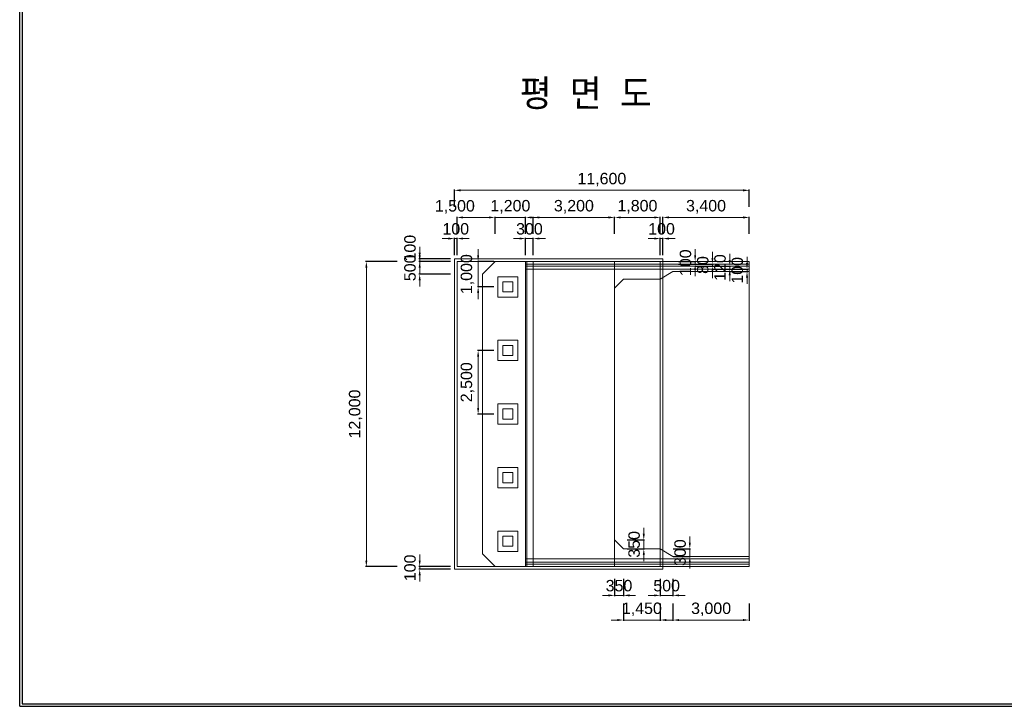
# Model space of a CAD drawing. Header units: metres. Extents: x -5059821 to -4982321, y -15782685 to -15728685.
# Tile 1 of 3: x -5059821 to -5021071, y -15782685 to -15755685. Entities that reach past the tile are written whole.
import ezdxf
from ezdxf.enums import TextEntityAlignment as Align

# ---------------------------------------------------------------- set-up
doc = ezdxf.new("R2010")
doc.units = ezdxf.units.M
doc.header["$MEASUREMENT"] = 0
doc.layers.get('Defpoints').update_dxf_attribs({"lineweight": 0})
for name, color, linetype, lineweight in [('A-DIM01', 1, 'Continuous', 0), ('Concrete', 4, 'Continuous', 0), ('Text', 3, 'Continuous', 0)]:
    doc.layers.add(name, color=color, linetype=linetype, lineweight=lineweight)
doc.styles.get("Standard").update_dxf_attribs({"font": 'txt', "height": 5})
doc.styles.add('style2', font='arial.ttf')
doc.styles.add('돋움', font='txt')
doc.dimstyles.new('DIM01', dxfattribs={"dimtxt": 3.5, "dimasz": 0.8, "dimexe": 2, "dimexo": 10, "dimgap": 1.25, "dimtad": 1, "dimdec": 0, "dimzin": 0, "dimtxsty": '돋움', "dimcen": 0.09, "dimclrd": 1, "dimclre": 1, "dimclrt": 256, "dimadec": 0, "dimazin": 0, "dimtfac": 0.072, "dimtdec": 0, "dimtix": 1, "dimtmove": 2, "dimatfit": 3, "dimfxl": 1, "dimtolj": 1, "dimtzin": 0, "dimlwd": -1, "dimarcsym": 0})

# ---------------------------------------------------------------- blocks, each defined once
blk = doc.blocks.new('*D165')
at = {"layer": 'A-DIM01', "color": 1}
for p, q in [((-5044078.263028, -15764852.111054), (-5044078.263028, -15764612.111054)), ((-5044078.263028, -15765092.111054), (-5044078.263028, -15765192.111054)), ((-5044078.263028, -15765432.111054), (-5044078.263028, -15765672.111054))]:
    blk.add_line(p, q, dxfattribs=at)
at = {"layer": 'A-DIM01', "color": 1, "lineweight": -2}
for p, q in [((-5042859.868077, -15765092.111054), (-5044108.263028, -15765092.111054)), ((-5042859.868077, -15765192.111054), (-5044108.263028, -15765192.111054))]:
    blk.add_line(p, q, dxfattribs=at)
at = {"layer": 'A-DIM01', "color": 1}
for points in [[(-5044118.263028, -15764852.111054), (-5044038.263028, -15764852.111054), (-5044078.263028, -15765092.111054)], [(-5044118.263028, -15765432.111054), (-5044038.263028, -15765432.111054), (-5044078.263028, -15765192.111054)]]:
    blk.add_solid(points, dxfattribs=at)
at = {"layer": 'Defpoints', "color": 0}
for p in [(-5044078.263028, -15765192.111054), (-5042709.868077, -15765092.111054), (-5042709.868077, -15765192.111054)]:
    blk.add_point(p, dxfattribs=at)
at = {"layer": 'A-DIM01', "color": 7, "insert": (-5044458.020873, -15764669.201193), "char_height": 450, "attachment_point": 5, "rotation": 90, "style": 'style2'}
blk.add_mtext('\\A1;100', dxfattribs=at)
blk = doc.blocks.new('*D167')
at = {"layer": 'A-DIM01', "color": 1}
for p, q in [((-5044078.263028, -15764952.111054), (-5044078.263028, -15764712.111054)), ((-5044078.263028, -15765192.111054), (-5044078.263028, -15765692.111054)), ((-5044078.263028, -15765932.111054), (-5044078.263028, -15766172.111054))]:
    blk.add_line(p, q, dxfattribs=at)
at = {"layer": 'A-DIM01', "color": 1, "lineweight": -2}
for p, q in [((-5042859.868077, -15765192.111054), (-5044108.263028, -15765192.111054)), ((-5042859.868077, -15765692.111054), (-5044108.263028, -15765692.111054))]:
    blk.add_line(p, q, dxfattribs=at)
at = {"layer": 'A-DIM01', "color": 1}
for points in [[(-5044118.263028, -15764952.111054), (-5044038.263028, -15764952.111054), (-5044078.263028, -15765192.111054)], [(-5044118.263028, -15765932.111054), (-5044038.263028, -15765932.111054), (-5044078.263028, -15765692.111054)]]:
    blk.add_solid(points, dxfattribs=at)
at = {"layer": 'Defpoints', "color": 0}
for p in [(-5042709.868077, -15765192.111054), (-5044078.263028, -15765692.111054), (-5042709.868077, -15765692.111054)]:
    blk.add_point(p, dxfattribs=at)
at = {"layer": 'A-DIM01', "color": 7, "insert": (-5044458.020873, -15765442.111054), "char_height": 450, "attachment_point": 5, "rotation": 90, "style": 'style2'}
blk.add_mtext('\\A1;500', dxfattribs=at)
blk = doc.blocks.new('*D169')
at = {"layer": 'A-DIM01', "color": 1, "lineweight": -2}
for p, q in [((-5044959.868077, -15765192.111054), (-5046208.263028, -15765192.111054)), ((-5044959.868077, -15777192.111054), (-5046208.263028, -15777192.111054))]:
    blk.add_line(p, q, dxfattribs=at)
at = {"layer": 'A-DIM01', "color": 1}
blk.add_line((-5046178.263028, -15765432.111054), (-5046178.263028, -15776952.111054), dxfattribs=at)
for points in [[(-5046218.263028, -15765432.111054), (-5046138.263028, -15765432.111054), (-5046178.263028, -15765192.111054)], [(-5046218.263028, -15776952.111054), (-5046138.263028, -15776952.111054), (-5046178.263028, -15777192.111054)]]:
    blk.add_solid(points, dxfattribs=at)
at = {"layer": 'Defpoints', "color": 0}
for p in [(-5044809.868077, -15765192.111054), (-5046178.263028, -15777192.111054), (-5044809.868077, -15777192.111054)]:
    blk.add_point(p, dxfattribs=at)
at = {"layer": 'A-DIM01', "color": 7, "insert": (-5046598.692769, -15771192.111054), "char_height": 450, "attachment_point": 5, "rotation": 90, "style": 'style2'}
blk.add_mtext('\\A1;12,000', dxfattribs=at)
blk = doc.blocks.new('*D171')
at = {"layer": 'A-DIM01', "color": 1}
for p, q in [((-5041778.263028, -15764952.111054), (-5041778.263028, -15764712.111054)), ((-5041778.263028, -15765192.111054), (-5041778.263028, -15766192.111054)), ((-5041778.263028, -15766432.111054), (-5041778.263028, -15766672.111054))]:
    blk.add_line(p, q, dxfattribs=at)
at = {"layer": 'A-DIM01', "color": 1, "lineweight": -2}
for p, q in [((-5041159.868077, -15765192.111054), (-5041808.263028, -15765192.111054)), ((-5041159.868077, -15766192.111054), (-5041808.263028, -15766192.111054))]:
    blk.add_line(p, q, dxfattribs=at)
at = {"layer": 'A-DIM01', "color": 1}
for points in [[(-5041818.263028, -15764952.111054), (-5041738.263028, -15764952.111054), (-5041778.263028, -15765192.111054)], [(-5041818.263028, -15766432.111054), (-5041738.263028, -15766432.111054), (-5041778.263028, -15766192.111054)]]:
    blk.add_solid(points, dxfattribs=at)
at = {"layer": 'Defpoints', "color": 0}
for p in [(-5041009.868077, -15765192.111054), (-5041778.263028, -15766192.111054), (-5041009.868077, -15766192.111054)]:
    blk.add_point(p, dxfattribs=at)
at = {"layer": 'A-DIM01', "color": 7, "insert": (-5042198.692769, -15765692.111054), "char_height": 450, "attachment_point": 5, "rotation": 90, "style": 'style2'}
blk.add_mtext('\\A1;1,000', dxfattribs=at)
blk = doc.blocks.new('*D173')
at = {"layer": 'A-DIM01', "color": 1, "lineweight": -2}
for p, q in [((-5041159.868077, -15768692.111054), (-5041808.263028, -15768692.111054)), ((-5041159.868077, -15771192.111054), (-5041808.263028, -15771192.111054))]:
    blk.add_line(p, q, dxfattribs=at)
at = {"layer": 'A-DIM01', "color": 1}
blk.add_line((-5041778.263028, -15768932.111054), (-5041778.263028, -15770952.111054), dxfattribs=at)
for points in [[(-5041818.263028, -15768932.111054), (-5041738.263028, -15768932.111054), (-5041778.263028, -15768692.111054)], [(-5041818.263028, -15770952.111054), (-5041738.263028, -15770952.111054), (-5041778.263028, -15771192.111054)]]:
    blk.add_solid(points, dxfattribs=at)
at = {"layer": 'Defpoints', "color": 0}
for p in [(-5041009.868077, -15768692.111054), (-5041778.263028, -15771192.111054), (-5041009.868077, -15771192.111054)]:
    blk.add_point(p, dxfattribs=at)
at = {"layer": 'A-DIM01', "color": 7, "insert": (-5042198.692769, -15769942.111054), "char_height": 450, "attachment_point": 5, "rotation": 90, "style": 'style2'}
blk.add_mtext('\\A1;2,500', dxfattribs=at)
blk = doc.blocks.new('*D175')
at = {"layer": 'A-DIM01', "color": 1, "lineweight": -2}
for p, q in [((-5042709.868077, -15764942.111054), (-5042709.868077, -15764261.482917)), ((-5042609.868077, -15764942.111054), (-5042609.868077, -15764261.482917))]:
    blk.add_line(p, q, dxfattribs=at)
at = {"layer": 'A-DIM01', "color": 1}
for p, q in [((-5042949.868077, -15764291.482917), (-5043189.868077, -15764291.482917)), ((-5042609.868077, -15764291.482917), (-5042709.868077, -15764291.482917)), ((-5042369.868077, -15764291.482917), (-5042129.868077, -15764291.482917))]:
    blk.add_line(p, q, dxfattribs=at)
for points in [[(-5042949.868077, -15764251.482917), (-5042949.868077, -15764331.482917), (-5042709.868077, -15764291.482917)], [(-5042369.868077, -15764251.482917), (-5042369.868077, -15764331.482917), (-5042609.868077, -15764291.482917)]]:
    blk.add_solid(points, dxfattribs=at)
at = {"layer": 'Defpoints', "color": 0}
for p in [(-5042709.868077, -15764291.482917), (-5042709.868077, -15765092.111054), (-5042609.868077, -15765092.111054)]:
    blk.add_point(p, dxfattribs=at)
at = {"layer": 'A-DIM01', "color": 7, "insert": (-5042659.868077, -15763911.725073), "char_height": 450, "attachment_point": 5, "style": 'style2'}
blk.add_mtext('\\A1;100', dxfattribs=at)
blk = doc.blocks.new('*D177')
at = {"layer": 'A-DIM01', "color": 1, "lineweight": -2}
for p, q in [((-5042609.868077, -15764111.482917), (-5042609.868077, -15763430.85478)), ((-5041109.868077, -15764111.482917), (-5041109.868077, -15763430.85478))]:
    blk.add_line(p, q, dxfattribs=at)
at = {"layer": 'A-DIM01', "color": 1}
blk.add_line((-5041349.868077, -15763460.85478), (-5042369.868077, -15763460.85478), dxfattribs=at)
for points in [[(-5042369.868077, -15763420.85478), (-5042369.868077, -15763500.85478), (-5042609.868077, -15763460.85478)], [(-5041349.868077, -15763420.85478), (-5041349.868077, -15763500.85478), (-5041109.868077, -15763460.85478)]]:
    blk.add_solid(points, dxfattribs=at)
at = {"layer": 'Defpoints', "color": 0}
for p in [(-5042609.868077, -15763460.85478), (-5042609.868077, -15764261.482917), (-5041109.868077, -15764261.482917)]:
    blk.add_point(p, dxfattribs=at)
at = {"layer": 'A-DIM01', "color": 7, "insert": (-5042694.776613, -15763045.371662), "char_height": 450, "attachment_point": 5, "style": 'style2'}
blk.add_mtext('\\A1;1,500', dxfattribs=at)
blk = doc.blocks.new('*D179')
at = {"layer": 'A-DIM01', "color": 1}
for p, q in [((-5041349.868077, -15763460.85478), (-5041589.868077, -15763460.85478)), ((-5039909.868077, -15763460.85478), (-5041109.868077, -15763460.85478)), ((-5039669.868077, -15763460.85478), (-5039429.868077, -15763460.85478))]:
    blk.add_line(p, q, dxfattribs=at)
at = {"layer": 'A-DIM01', "color": 1, "lineweight": -2}
for p, q in [((-5041109.868077, -15764111.482917), (-5041109.868077, -15763430.85478)), ((-5039909.868077, -15764111.482917), (-5039909.868077, -15763430.85478))]:
    blk.add_line(p, q, dxfattribs=at)
at = {"layer": 'A-DIM01', "color": 1}
for points in [[(-5041349.868077, -15763420.85478), (-5041349.868077, -15763500.85478), (-5041109.868077, -15763460.85478)], [(-5039669.868077, -15763420.85478), (-5039669.868077, -15763500.85478), (-5039909.868077, -15763460.85478)]]:
    blk.add_solid(points, dxfattribs=at)
at = {"layer": 'Defpoints', "color": 0}
for p in [(-5041109.868077, -15763460.85478), (-5041109.868077, -15764261.482917), (-5039909.868077, -15764261.482917)]:
    blk.add_point(p, dxfattribs=at)
at = {"layer": 'A-DIM01', "color": 7, "insert": (-5040509.868077, -15763040.42504), "char_height": 450, "attachment_point": 5, "style": 'style2'}
blk.add_mtext('\\A1;1,200', dxfattribs=at)
blk = doc.blocks.new('*D181')
at = {"layer": 'A-DIM01', "color": 1, "lineweight": -2}
for p, q in [((-5039909.868077, -15764942.111054), (-5039909.868077, -15764261.482917)), ((-5039609.868077, -15764942.111054), (-5039609.868077, -15764261.482917))]:
    blk.add_line(p, q, dxfattribs=at)
at = {"layer": 'A-DIM01', "color": 1}
for p, q in [((-5040149.868077, -15764291.482917), (-5040389.868077, -15764291.482917)), ((-5039609.868077, -15764291.482917), (-5039909.868077, -15764291.482917)), ((-5039369.868077, -15764291.482917), (-5039129.868077, -15764291.482917))]:
    blk.add_line(p, q, dxfattribs=at)
for points in [[(-5040149.868077, -15764251.482917), (-5040149.868077, -15764331.482917), (-5039909.868077, -15764291.482917)], [(-5039369.868077, -15764251.482917), (-5039369.868077, -15764331.482917), (-5039609.868077, -15764291.482917)]]:
    blk.add_solid(points, dxfattribs=at)
at = {"layer": 'Defpoints', "color": 0}
for p in [(-5039909.868077, -15764291.482917), (-5039909.868077, -15765092.111054), (-5039609.868077, -15765092.111054)]:
    blk.add_point(p, dxfattribs=at)
at = {"layer": 'A-DIM01', "color": 7, "insert": (-5039759.868077, -15763911.571594), "char_height": 450, "attachment_point": 5, "style": 'style2'}
blk.add_mtext('\\A1;300', dxfattribs=at)
blk = doc.blocks.new('*D183')
at = {"layer": 'A-DIM01', "color": 1, "lineweight": -2}
for p, q in [((-5039609.868077, -15764111.482917), (-5039609.868077, -15763430.85478)), ((-5036409.868077, -15764111.482917), (-5036409.868077, -15763430.85478))]:
    blk.add_line(p, q, dxfattribs=at)
at = {"layer": 'A-DIM01', "color": 1}
blk.add_line((-5036649.868077, -15763460.85478), (-5039369.868077, -15763460.85478), dxfattribs=at)
for points in [[(-5039369.868077, -15763420.85478), (-5039369.868077, -15763500.85478), (-5039609.868077, -15763460.85478)], [(-5036649.868077, -15763420.85478), (-5036649.868077, -15763500.85478), (-5036409.868077, -15763460.85478)]]:
    blk.add_solid(points, dxfattribs=at)
at = {"layer": 'Defpoints', "color": 0}
for p in [(-5039609.868077, -15763460.85478), (-5039609.868077, -15764261.482917), (-5036409.868077, -15764261.482917)]:
    blk.add_point(p, dxfattribs=at)
at = {"layer": 'A-DIM01', "color": 7, "insert": (-5038009.868077, -15763040.42504), "char_height": 450, "attachment_point": 5, "style": 'style2'}
blk.add_mtext('\\A1;3,200', dxfattribs=at)
blk = doc.blocks.new('*D185')
at = {"layer": 'A-DIM01', "color": 1, "lineweight": -2}
for p, q in [((-5036409.868077, -15764111.482917), (-5036409.868077, -15763430.85478)), ((-5034609.868077, -15764111.482917), (-5034609.868077, -15763430.85478))]:
    blk.add_line(p, q, dxfattribs=at)
at = {"layer": 'A-DIM01', "color": 1}
blk.add_line((-5034849.868077, -15763460.85478), (-5036169.868077, -15763460.85478), dxfattribs=at)
for points in [[(-5036169.868077, -15763420.85478), (-5036169.868077, -15763500.85478), (-5036409.868077, -15763460.85478)], [(-5034849.868077, -15763420.85478), (-5034849.868077, -15763500.85478), (-5034609.868077, -15763460.85478)]]:
    blk.add_solid(points, dxfattribs=at)
at = {"layer": 'Defpoints', "color": 0}
for p in [(-5036409.868077, -15763460.85478), (-5036409.868077, -15764261.482917), (-5034609.868077, -15764261.482917)]:
    blk.add_point(p, dxfattribs=at)
at = {"layer": 'A-DIM01', "color": 7, "insert": (-5035509.868077, -15763040.42504), "char_height": 450, "attachment_point": 5, "style": 'style2'}
blk.add_mtext('\\A1;1,800', dxfattribs=at)
blk = doc.blocks.new('*D187')
at = {"layer": 'A-DIM01', "color": 1, "lineweight": -2}
for p, q in [((-5034609.868077, -15764942.111054), (-5034609.868077, -15764261.482917)), ((-5034509.868077, -15764942.111054), (-5034509.868077, -15764261.482917))]:
    blk.add_line(p, q, dxfattribs=at)
at = {"layer": 'A-DIM01', "color": 1}
for p, q in [((-5034849.868077, -15764291.482917), (-5035089.868077, -15764291.482917)), ((-5034509.868077, -15764291.482917), (-5034609.868077, -15764291.482917)), ((-5034269.868077, -15764291.482917), (-5034029.868077, -15764291.482917))]:
    blk.add_line(p, q, dxfattribs=at)
for points in [[(-5034849.868077, -15764251.482917), (-5034849.868077, -15764331.482917), (-5034609.868077, -15764291.482917)], [(-5034269.868077, -15764251.482917), (-5034269.868077, -15764331.482917), (-5034509.868077, -15764291.482917)]]:
    blk.add_solid(points, dxfattribs=at)
at = {"layer": 'Defpoints', "color": 0}
for p in [(-5034609.868077, -15764291.482917), (-5034609.868077, -15765092.111054), (-5034509.868077, -15765092.111054)]:
    blk.add_point(p, dxfattribs=at)
at = {"layer": 'A-DIM01', "color": 7, "insert": (-5034559.868077, -15763911.725073), "char_height": 450, "attachment_point": 5, "style": 'style2'}
blk.add_mtext('\\A1;100', dxfattribs=at)
blk = doc.blocks.new('*D189')
at = {"layer": 'A-DIM01', "color": 1, "lineweight": -2}
for p, q in [((-5034509.868077, -15764111.482917), (-5034509.868077, -15763430.85478)), ((-5031109.868077, -15764111.482917), (-5031109.868077, -15763430.85478))]:
    blk.add_line(p, q, dxfattribs=at)
at = {"layer": 'A-DIM01', "color": 1}
blk.add_line((-5031349.868077, -15763460.85478), (-5034269.868077, -15763460.85478), dxfattribs=at)
for points in [[(-5034269.868077, -15763420.85478), (-5034269.868077, -15763500.85478), (-5034509.868077, -15763460.85478)], [(-5031349.868077, -15763420.85478), (-5031349.868077, -15763500.85478), (-5031109.868077, -15763460.85478)]]:
    blk.add_solid(points, dxfattribs=at)
at = {"layer": 'Defpoints', "color": 0}
for p in [(-5034509.868077, -15763460.85478), (-5034509.868077, -15764261.482917), (-5031109.868077, -15764261.482917)]:
    blk.add_point(p, dxfattribs=at)
at = {"layer": 'A-DIM01', "color": 7, "insert": (-5032809.868077, -15763040.42504), "char_height": 450, "attachment_point": 5, "style": 'style2'}
blk.add_mtext('\\A1;3,400', dxfattribs=at)
blk = doc.blocks.new('*D191')
at = {"layer": 'A-DIM01', "color": 1, "lineweight": -2}
for p, q in [((-5042709.868077, -15763045.371662), (-5042709.868077, -15762364.743525)), ((-5031109.868077, -15763045.371662), (-5031109.868077, -15762364.743525))]:
    blk.add_line(p, q, dxfattribs=at)
at = {"layer": 'A-DIM01', "color": 1}
blk.add_line((-5031349.868077, -15762394.743525), (-5042469.868077, -15762394.743525), dxfattribs=at)
for points in [[(-5042469.868077, -15762354.743525), (-5042469.868077, -15762434.743525), (-5042709.868077, -15762394.743525)], [(-5031349.868077, -15762354.743525), (-5031349.868077, -15762434.743525), (-5031109.868077, -15762394.743525)]]:
    blk.add_solid(points, dxfattribs=at)
at = {"layer": 'Defpoints', "color": 0}
for p in [(-5042709.868077, -15762394.743525), (-5042709.868077, -15763195.371662), (-5031109.868077, -15763195.371662)]:
    blk.add_point(p, dxfattribs=at)
at = {"layer": 'A-DIM01', "color": 7, "insert": (-5036909.868077, -15761974.313784), "char_height": 450, "attachment_point": 5, "style": 'style2'}
blk.add_mtext('\\A1;11,600', dxfattribs=at)
blk = doc.blocks.new('*D193')
at = {"layer": 'A-DIM01', "color": 1}
for p, q in [((-5044078.263028, -15776952.111054), (-5044078.263028, -15776712.111054)), ((-5044078.263028, -15777192.111054), (-5044078.263028, -15777292.111054)), ((-5044078.263028, -15777532.111054), (-5044078.263028, -15777772.111054))]:
    blk.add_line(p, q, dxfattribs=at)
at = {"layer": 'A-DIM01', "color": 1, "lineweight": -2}
for p, q in [((-5042859.868077, -15777192.111054), (-5044108.263028, -15777192.111054)), ((-5042859.868077, -15777292.111054), (-5044108.263028, -15777292.111054))]:
    blk.add_line(p, q, dxfattribs=at)
at = {"layer": 'A-DIM01', "color": 1}
for points in [[(-5044118.263028, -15776952.111054), (-5044038.263028, -15776952.111054), (-5044078.263028, -15777192.111054)], [(-5044118.263028, -15777532.111054), (-5044038.263028, -15777532.111054), (-5044078.263028, -15777292.111054)]]:
    blk.add_solid(points, dxfattribs=at)
at = {"layer": 'Defpoints', "color": 0}
for p in [(-5044078.263028, -15777292.111054), (-5042709.868077, -15777192.111054), (-5042709.868077, -15777292.111054)]:
    blk.add_point(p, dxfattribs=at)
at = {"layer": 'A-DIM01', "color": 7, "insert": (-5044458.020873, -15777242.111054), "char_height": 450, "attachment_point": 5, "rotation": 90, "style": 'style2'}
blk.add_mtext('\\A1;100', dxfattribs=at)
blk = doc.blocks.new('*D195')
at = {"layer": 'A-DIM01', "color": 1}
for p, q in [((-5033238.277665, -15764952.111054), (-5033238.277665, -15764712.111054)), ((-5033238.277665, -15765292.111054), (-5033238.277665, -15765192.111054)), ((-5033238.277665, -15765532.111054), (-5033238.277665, -15765772.111054))]:
    blk.add_line(p, q, dxfattribs=at)
at = {"layer": 'A-DIM01', "color": 1, "lineweight": -2}
for p, q in [((-5033888.905802, -15765192.111054), (-5033208.277665, -15765192.111054)), ((-5033888.905802, -15765292.111054), (-5033208.277665, -15765292.111054))]:
    blk.add_line(p, q, dxfattribs=at)
at = {"layer": 'A-DIM01', "color": 1}
for points in [[(-5033278.277665, -15764952.111054), (-5033198.277665, -15764952.111054), (-5033238.277665, -15765192.111054)], [(-5033278.277665, -15765532.111054), (-5033198.277665, -15765532.111054), (-5033238.277665, -15765292.111054)]]:
    blk.add_solid(points, dxfattribs=at)
at = {"layer": 'Defpoints', "color": 0}
for p in [(-5034038.905802, -15765192.111054), (-5034038.905802, -15765292.111054), (-5033238.277665, -15765192.111054)]:
    blk.add_point(p, dxfattribs=at)
at = {"layer": 'A-DIM01', "color": 7, "insert": (-5033618.035509, -15765242.111054), "char_height": 450, "attachment_point": 5, "rotation": 90, "style": 'style2'}
blk.add_mtext('\\A1;100', dxfattribs=at)
blk = doc.blocks.new('*D197')
at = {"layer": 'A-DIM01', "color": 1}
for p, q in [((-5032557.649528, -15765052.111054), (-5032557.649528, -15764812.111054)), ((-5032557.649528, -15765372.111054), (-5032557.649528, -15765292.111054)), ((-5032557.649528, -15765612.111054), (-5032557.649528, -15765852.111054))]:
    blk.add_line(p, q, dxfattribs=at)
at = {"layer": 'A-DIM01', "color": 1, "lineweight": -2}
for p, q in [((-5033208.277665, -15765292.111054), (-5032527.649528, -15765292.111054)), ((-5033208.277665, -15765372.111054), (-5032527.649528, -15765372.111054))]:
    blk.add_line(p, q, dxfattribs=at)
at = {"layer": 'A-DIM01', "color": 1}
for points in [[(-5032597.649528, -15765052.111054), (-5032517.649528, -15765052.111054), (-5032557.649528, -15765292.111054)], [(-5032597.649528, -15765612.111054), (-5032517.649528, -15765612.111054), (-5032557.649528, -15765372.111054)]]:
    blk.add_solid(points, dxfattribs=at)
at = {"layer": 'Defpoints', "color": 0}
for p in [(-5033358.277665, -15765292.111054), (-5033358.277665, -15765372.111054), (-5032557.649528, -15765292.111054)]:
    blk.add_point(p, dxfattribs=at)
at = {"layer": 'A-DIM01', "color": 7, "insert": (-5032937.407373, -15765332.111054), "char_height": 450, "attachment_point": 5, "rotation": 90, "style": 'style2'}
blk.add_mtext('\\A1;80', dxfattribs=at)
blk = doc.blocks.new('*D199')
at = {"layer": 'A-DIM01', "color": 1}
for p, q in [((-5031877.021391, -15765132.111054), (-5031877.021391, -15764892.111054)), ((-5031877.021391, -15765492.111054), (-5031877.021391, -15765372.111054)), ((-5031877.021391, -15765732.111054), (-5031877.021391, -15765972.111054))]:
    blk.add_line(p, q, dxfattribs=at)
at = {"layer": 'A-DIM01', "color": 1, "lineweight": -2}
for p, q in [((-5032527.649528, -15765372.111054), (-5031847.021391, -15765372.111054)), ((-5032527.649528, -15765492.111054), (-5031847.021391, -15765492.111054))]:
    blk.add_line(p, q, dxfattribs=at)
at = {"layer": 'A-DIM01', "color": 1}
for points in [[(-5031917.021391, -15765132.111054), (-5031837.021391, -15765132.111054), (-5031877.021391, -15765372.111054)], [(-5031917.021391, -15765732.111054), (-5031837.021391, -15765732.111054), (-5031877.021391, -15765492.111054)]]:
    blk.add_solid(points, dxfattribs=at)
at = {"layer": 'Defpoints', "color": 0}
for p in [(-5032677.649528, -15765372.111054), (-5031877.021391, -15765372.111054), (-5032677.649528, -15765492.111054)]:
    blk.add_point(p, dxfattribs=at)
at = {"layer": 'A-DIM01', "color": 7, "insert": (-5032256.779236, -15765432.111054), "char_height": 450, "attachment_point": 5, "rotation": 90, "style": 'style2'}
blk.add_mtext('\\A1;120', dxfattribs=at)
blk = doc.blocks.new('*D201')
at = {"layer": 'A-DIM01', "color": 1}
for p, q in [((-5031196.393255, -15765252.111054), (-5031196.393255, -15765012.111054)), ((-5031196.393255, -15765592.111054), (-5031196.393255, -15765492.111054)), ((-5031196.393255, -15765832.111054), (-5031196.393255, -15766072.111054))]:
    blk.add_line(p, q, dxfattribs=at)
at = {"layer": 'A-DIM01', "color": 1, "lineweight": -2}
for p, q in [((-5031847.021391, -15765492.111054), (-5031166.393255, -15765492.111054)), ((-5031847.021391, -15765592.111054), (-5031166.393255, -15765592.111054))]:
    blk.add_line(p, q, dxfattribs=at)
at = {"layer": 'A-DIM01', "color": 1}
for points in [[(-5031236.393255, -15765252.111054), (-5031156.393255, -15765252.111054), (-5031196.393255, -15765492.111054)], [(-5031236.393255, -15765832.111054), (-5031156.393255, -15765832.111054), (-5031196.393255, -15765592.111054)]]:
    blk.add_solid(points, dxfattribs=at)
at = {"layer": 'Defpoints', "color": 0}
for p in [(-5031997.021391, -15765492.111054), (-5031997.021391, -15765592.111054), (-5031196.393255, -15765492.111054)]:
    blk.add_point(p, dxfattribs=at)
at = {"layer": 'A-DIM01', "color": 7, "insert": (-5031576.151099, -15765542.111054), "char_height": 450, "attachment_point": 5, "rotation": 90, "style": 'style2'}
blk.add_mtext('\\A1;100', dxfattribs=at)
blk = doc.blocks.new('*D203')
at = {"layer": 'A-DIM01', "color": 1}
for p, q in [((-5033448.708297, -15776252.111054), (-5033448.708297, -15776012.111054)), ((-5033448.708297, -15776792.111054), (-5033448.708297, -15776492.111054)), ((-5033448.708297, -15777032.111054), (-5033448.708297, -15777272.111054))]:
    blk.add_line(p, q, dxfattribs=at)
at = {"layer": 'A-DIM01', "color": 1, "lineweight": -2}
for p, q in [((-5034099.336434, -15776492.111054), (-5033418.708297, -15776492.111054)), ((-5034099.336434, -15776792.111054), (-5033418.708297, -15776792.111054))]:
    blk.add_line(p, q, dxfattribs=at)
at = {"layer": 'A-DIM01', "color": 1}
for points in [[(-5033488.708297, -15776252.111054), (-5033408.708297, -15776252.111054), (-5033448.708297, -15776492.111054)], [(-5033488.708297, -15777032.111054), (-5033408.708297, -15777032.111054), (-5033448.708297, -15776792.111054)]]:
    blk.add_solid(points, dxfattribs=at)
at = {"layer": 'Defpoints', "color": 0}
for p in [(-5034249.336434, -15776492.111054), (-5033448.708297, -15776492.111054), (-5034249.336434, -15776792.111054)]:
    blk.add_point(p, dxfattribs=at)
at = {"layer": 'A-DIM01', "color": 7, "insert": (-5033828.61962, -15776642.111054), "char_height": 450, "attachment_point": 5, "rotation": 90, "style": 'style2'}
blk.add_mtext('\\A1;300', dxfattribs=at)
blk = doc.blocks.new('*D205')
at = {"layer": 'A-DIM01', "color": 1}
for p, q in [((-5035259.23994, -15775902.111054), (-5035259.23994, -15775662.111054)), ((-5035259.23994, -15776492.111054), (-5035259.23994, -15776142.111054)), ((-5035259.23994, -15776732.111054), (-5035259.23994, -15776972.111054))]:
    blk.add_line(p, q, dxfattribs=at)
at = {"layer": 'A-DIM01', "color": 1, "lineweight": -2}
for p, q in [((-5035909.868077, -15776142.111054), (-5035229.23994, -15776142.111054)), ((-5035909.868077, -15776492.111054), (-5035229.23994, -15776492.111054))]:
    blk.add_line(p, q, dxfattribs=at)
at = {"layer": 'A-DIM01', "color": 1}
for points in [[(-5035299.23994, -15775902.111054), (-5035219.23994, -15775902.111054), (-5035259.23994, -15776142.111054)], [(-5035299.23994, -15776732.111054), (-5035219.23994, -15776732.111054), (-5035259.23994, -15776492.111054)]]:
    blk.add_solid(points, dxfattribs=at)
at = {"layer": 'Defpoints', "color": 0}
for p in [(-5036059.868077, -15776142.111054), (-5035259.23994, -15776142.111054), (-5036059.868077, -15776492.111054)]:
    blk.add_point(p, dxfattribs=at)
at = {"layer": 'A-DIM01', "color": 7, "insert": (-5035639.151263, -15776317.111054), "char_height": 450, "attachment_point": 5, "rotation": 90, "style": 'style2'}
blk.add_mtext('\\A1;350', dxfattribs=at)
blk = doc.blocks.new('*D207')
at = {"layer": 'A-DIM01', "color": 1, "lineweight": -2}
for p, q in [((-5036409.868077, -15777672.998806), (-5036409.868077, -15778353.626942)), ((-5036059.868077, -15777672.998806), (-5036059.868077, -15778353.626942))]:
    blk.add_line(p, q, dxfattribs=at)
at = {"layer": 'A-DIM01', "color": 1}
for p, q in [((-5036649.868077, -15778323.626942), (-5036889.868077, -15778323.626942)), ((-5036409.868077, -15778323.626942), (-5036059.868077, -15778323.626942)), ((-5035819.868077, -15778323.626942), (-5035579.868077, -15778323.626942))]:
    blk.add_line(p, q, dxfattribs=at)
for points in [[(-5036649.868077, -15778283.626942), (-5036649.868077, -15778363.626942), (-5036409.868077, -15778323.626942)], [(-5035819.868077, -15778283.626942), (-5035819.868077, -15778363.626942), (-5036059.868077, -15778323.626942)]]:
    blk.add_solid(points, dxfattribs=at)
at = {"layer": 'Defpoints', "color": 0}
for p in [(-5036409.868077, -15777522.998806), (-5036059.868077, -15777522.998806), (-5036059.868077, -15778323.626942)]:
    blk.add_point(p, dxfattribs=at)
at = {"layer": 'A-DIM01', "color": 7, "insert": (-5036234.868077, -15777943.715619), "char_height": 450, "attachment_point": 5, "style": 'style2'}
blk.add_mtext('\\A1;350', dxfattribs=at)
blk = doc.blocks.new('*D209')
at = {"layer": 'A-DIM01', "color": 1, "lineweight": -2}
for p, q in [((-5036059.868077, -15778642.111054), (-5036059.868077, -15779322.739191)), ((-5034609.868077, -15778642.111054), (-5034609.868077, -15779322.739191))]:
    blk.add_line(p, q, dxfattribs=at)
at = {"layer": 'A-DIM01', "color": 1}
for p, q in [((-5036299.868077, -15779292.739191), (-5036539.868077, -15779292.739191)), ((-5036059.868077, -15779292.739191), (-5034609.868077, -15779292.739191)), ((-5034369.868077, -15779292.739191), (-5034129.868077, -15779292.739191))]:
    blk.add_line(p, q, dxfattribs=at)
for points in [[(-5036299.868077, -15779252.739191), (-5036299.868077, -15779332.739191), (-5036059.868077, -15779292.739191)], [(-5034369.868077, -15779252.739191), (-5034369.868077, -15779332.739191), (-5034609.868077, -15779292.739191)]]:
    blk.add_solid(points, dxfattribs=at)
at = {"layer": 'Defpoints', "color": 0}
for p in [(-5036059.868077, -15778492.111054), (-5034609.868077, -15778492.111054), (-5034609.868077, -15779292.739191)]:
    blk.add_point(p, dxfattribs=at)
at = {"layer": 'A-DIM01', "color": 7, "insert": (-5035334.868077, -15778872.30945), "char_height": 450, "attachment_point": 5, "style": 'style2'}
blk.add_mtext('\\A1;1,450', dxfattribs=at)
blk = doc.blocks.new('*D211')
at = {"layer": 'A-DIM01', "color": 1, "lineweight": -2}
for p, q in [((-5034109.868077, -15778642.111054), (-5034109.868077, -15779322.739191)), ((-5031109.868077, -15778642.111054), (-5031109.868077, -15779322.739191))]:
    blk.add_line(p, q, dxfattribs=at)
at = {"layer": 'A-DIM01', "color": 1}
blk.add_line((-5033869.868077, -15779292.739191), (-5031349.868077, -15779292.739191), dxfattribs=at)
for points in [[(-5033869.868077, -15779252.739191), (-5033869.868077, -15779332.739191), (-5034109.868077, -15779292.739191)], [(-5031349.868077, -15779252.739191), (-5031349.868077, -15779332.739191), (-5031109.868077, -15779292.739191)]]:
    blk.add_solid(points, dxfattribs=at)
at = {"layer": 'Defpoints', "color": 0}
for p in [(-5034109.868077, -15778492.111054), (-5031109.868077, -15778492.111054), (-5031109.868077, -15779292.739191)]:
    blk.add_point(p, dxfattribs=at)
at = {"layer": 'A-DIM01', "color": 7, "insert": (-5032609.868077, -15778872.30945), "char_height": 450, "attachment_point": 5, "style": 'style2'}
blk.add_mtext('\\A1;3,000', dxfattribs=at)
blk = doc.blocks.new('*D213')
at = {"layer": 'A-DIM01', "color": 1, "lineweight": -2}
for p, q in [((-5034609.868077, -15777672.998806), (-5034609.868077, -15778353.626942)), ((-5034109.868077, -15777672.998806), (-5034109.868077, -15778353.626942))]:
    blk.add_line(p, q, dxfattribs=at)
at = {"layer": 'A-DIM01', "color": 1}
for p, q in [((-5034849.868077, -15778323.626942), (-5035089.868077, -15778323.626942)), ((-5034609.868077, -15778323.626942), (-5034109.868077, -15778323.626942)), ((-5033869.868077, -15778323.626942), (-5033629.868077, -15778323.626942))]:
    blk.add_line(p, q, dxfattribs=at)
for points in [[(-5034849.868077, -15778283.626942), (-5034849.868077, -15778363.626942), (-5034609.868077, -15778323.626942)], [(-5033869.868077, -15778283.626942), (-5033869.868077, -15778363.626942), (-5034109.868077, -15778323.626942)]]:
    blk.add_solid(points, dxfattribs=at)
at = {"layer": 'Defpoints', "color": 0}
for p in [(-5034609.868077, -15777522.998806), (-5034109.868077, -15777522.998806), (-5034109.868077, -15778323.626942)]:
    blk.add_point(p, dxfattribs=at)
at = {"layer": 'A-DIM01', "color": 7, "insert": (-5034359.868077, -15777943.869098), "char_height": 450, "attachment_point": 5, "style": 'style2'}
blk.add_mtext('\\A1;500', dxfattribs=at)

msp = doc.modelspace()

# ---------------------------------------------------------------- linework, layer by layer
for p, q in [((-5059820.855646, -15782684.998937), (-5059820.855646, -15728684.998937)), ((-5059720.855646, -15728784.998937), (-5059720.855646, -15782584.998937)), ((-5059820.855646, -15782684.998937), (-4982320.855646, -15782684.998937)), ((-5059720.855646, -15782584.998937), (-4982420.855646, -15782584.998937))]:
    msp.add_line(p, q)
at = {"layer": 'Concrete', "linetype": 'Continuous', "lineweight": 0}
for p, q in [((-5042609.868077, -15765192.111054), (-5041609.868077, -15765192.111054)), ((-5041609.868077, -15765192.111054), (-5041109.868077, -15765192.111054)), ((-5041109.868077, -15765192.111054), (-5039909.868077, -15765192.111054)), ((-5039909.868077, -15765192.111054), (-5039909.868077, -15765292.111054)), ((-5039909.868077, -15765292.111054), (-5039909.868077, -15771192.111054)), ((-5039859.868077, -15765092.111054), (-5039609.868077, -15765092.111054)), ((-5039859.868077, -15765192.111054), (-5039609.868077, -15765192.111054)), ((-5039609.868077, -15765092.111054), (-5036409.868077, -15765092.111054)), ((-5039609.868077, -15765192.111054), (-5036409.868077, -15765192.111054)), ((-5036409.868077, -15765092.111054), (-5034609.868077, -15765092.111054)), ((-5036409.868077, -15777192.111054), (-5036409.868077, -15765192.111054)), ((-5036409.868077, -15765192.111054), (-5034609.868077, -15765192.111054)), ((-5034609.868077, -15765192.111054), (-5034609.868077, -15777192.111054)), ((-5034609.868077, -15765192.111054), (-5031109.868077, -15765192.111054)), ((-5034609.868077, -15765292.111054), (-5031109.868077, -15765292.111054)), ((-5034609.868077, -15765372.111054), (-5031109.868077, -15765372.111054)), ((-5031109.868077, -15765192.111054), (-5031109.868077, -15765492.111054)), ((-5034609.868077, -15765492.111054), (-5031109.868077, -15765492.111054)), ((-5031109.868077, -15771192.111054), (-5031109.868077, -15765492.111054)), ((-5039909.868077, -15771192.111054), (-5039909.868077, -15776892.111054)), ((-5031109.868077, -15777192.111054), (-5031109.868077, -15771192.111054)), ((-5039909.868077, -15776892.111054), (-5039909.868077, -15777012.111054)), ((-5039909.868077, -15777012.111054), (-5039909.868077, -15777192.111054)), ((-5034509.868077, -15776892.111054), (-5031109.868077, -15776892.111054)), ((-5034509.868077, -15777012.111054), (-5031109.868077, -15777012.111054)), ((-5041109.868077, -15777192.111054), (-5039909.868077, -15777192.111054)), ((-5039909.868077, -15777192.111054), (-5039859.868077, -15777192.111054)), ((-5039609.868077, -15777192.111054), (-5036409.868077, -15777192.111054)), ((-5036409.868077, -15777192.111054), (-5034609.868077, -15777192.111054)), ((-5034509.868077, -15777092.111054), (-5031109.868077, -15777092.111054)), ((-5034509.868077, -15777192.111054), (-5031109.868077, -15777192.111054))]:
    msp.add_line(p, q, dxfattribs=at)
at = {"layer": 'Concrete', "linetype": 'Continuous', "lineweight": 0, "flags": 128}
for points in [[(-5034509.868077, -15777092.111054), (-5034509.868077, -15777292.111054), (-5042709.868077, -15777292.111054), (-5042709.868077, -15765092.111054), (-5034509.868077, -15765092.111054), (-5034509.868077, -15777092.111054)], [(-5042609.868077, -15765192.111054), (-5042609.868077, -15777192.111054), (-5041109.868077, -15777192.111054)], [(-5041109.868077, -15765192.111054), (-5041609.868077, -15765692.111054), (-5041609.868077, -15776692.111054), (-5041109.868077, -15777192.111054)], [(-5034609.868077, -15765092.111054), (-5039909.868077, -15765092.111054)], [(-5034609.868077, -15765092.111054), (-5039909.868077, -15765092.111054)], [(-5034609.868077, -15765092.111054), (-5039909.868077, -15765092.111054)], [(-5039909.868077, -15765192.111054), (-5039859.868077, -15765192.111054), (-5039859.868077, -15777192.111054)], [(-5039909.868077, -15765292.111054), (-5038491.787481, -15765292.111054)], [(-5039909.868077, -15765372.111054), (-5034609.868077, -15765372.111054)], [(-5039859.868077, -15777192.111054), (-5039609.868077, -15777192.111054), (-5039609.868077, -15765192.111054)], [(-5038491.787481, -15765292.111054), (-5037023.706886, -15765292.111054)], [(-5037023.706886, -15765292.111054), (-5034609.868077, -15765292.111054)], [(-5039909.868077, -15765492.111054), (-5034609.868077, -15765492.111054)], [(-5031109.868077, -15765592.111054), (-5034109.868077, -15765592.111054), (-5034609.868077, -15765892.111054), (-5036059.868077, -15765892.111054), (-5036409.868077, -15766242.111054)], [(-5036409.868077, -15776142.111054), (-5036059.868077, -15776492.111054), (-5034609.868077, -15776492.111054), (-5034109.868077, -15776792.111054), (-5031109.868077, -15776792.111054)], [(-5039909.868077, -15776892.111054), (-5036757.604065, -15776892.111054)], [(-5039909.868077, -15777012.111054), (-5036757.804422, -15777012.111054)], [(-5036757.804422, -15777012.111054), (-5034509.868077, -15777012.111054)], [(-5036757.604065, -15776892.111054), (-5034509.868077, -15776892.111054)], [(-5039909.868077, -15777192.111054), (-5039959.868077, -15777192.111054)], [(-5039909.868077, -15777092.111054), (-5034509.868077, -15777092.111054)], [(-5034609.868077, -15777192.111054), (-5034509.868077, -15777192.111054)]]:
    msp.add_lwpolyline(points, dxfattribs=at)
for points in [[(-5041009.868077, -15765792.111054), (-5041009.868077, -15766592.111054), (-5040209.868077, -15766592.111054), (-5040209.868077, -15765792.111054), (-5041009.868077, -15765792.111054)], [(-5040809.868077, -15765992.111054), (-5040809.868077, -15766392.111054), (-5040409.868077, -15766392.111054), (-5040409.868077, -15765992.111054), (-5040809.868077, -15765992.111054)], [(-5041009.868077, -15768292.111054), (-5041009.868077, -15769092.111054), (-5040209.868077, -15769092.111054), (-5040209.868077, -15768292.111054), (-5041009.868077, -15768292.111054)], [(-5040809.868077, -15768492.111054), (-5040809.868077, -15768892.111054), (-5040409.868077, -15768892.111054), (-5040409.868077, -15768492.111054), (-5040809.868077, -15768492.111054)], [(-5041009.868077, -15770792.111054), (-5041009.868077, -15771592.111054), (-5040209.868077, -15771592.111054), (-5040209.868077, -15770792.111054), (-5041009.868077, -15770792.111054)], [(-5040809.868077, -15770992.111054), (-5040809.868077, -15771392.111054), (-5040409.868077, -15771392.111054), (-5040409.868077, -15770992.111054), (-5040809.868077, -15770992.111054)], [(-5041009.868077, -15773292.111054), (-5041009.868077, -15774092.111054), (-5040209.868077, -15774092.111054), (-5040209.868077, -15773292.111054), (-5041009.868077, -15773292.111054)], [(-5040809.868077, -15773492.111054), (-5040809.868077, -15773892.111054), (-5040409.868077, -15773892.111054), (-5040409.868077, -15773492.111054), (-5040809.868077, -15773492.111054)], [(-5041009.868077, -15775792.111054), (-5041009.868077, -15776592.111054), (-5040209.868077, -15776592.111054), (-5040209.868077, -15775792.111054), (-5041009.868077, -15775792.111054)], [(-5040809.868077, -15775992.111054), (-5040809.868077, -15776392.111054), (-5040409.868077, -15776392.111054), (-5040409.868077, -15775992.111054), (-5040809.868077, -15775992.111054)]]:
    msp.add_lwpolyline(points, close=True, dxfattribs=at)

# ---------------------------------------------------------------- texts
at = {"layer": 'Text'}
msp.add_text('평 면 도', height=1050, rotation=359.939213, dxfattribs=at).set_placement((-5037544.243265, -15759099.236339), align=Align.CENTER)

# ---------------------------------------------------------------- dimensions: what is measured, and where the dimension line sits
at = {"layer": 'A-DIM01', "color": 1}
for base, p1, p2, angle, picture, middle in [((-5042709.868077, -15762394.743525), (-5031109.868077, -15763195.371662), (-5042709.868077, -15763195.371662), 180, '*D191', (-5036909.868077, -15761974.313784)), ((-5041109.868077, -15763460.85478), (-5039909.868077, -15764261.482917), (-5041109.868077, -15764261.482917), 180, '*D179', (-5040509.868077, -15763040.42504)), ((-5039609.868077, -15763460.85478), (-5036409.868077, -15764261.482917), (-5039609.868077, -15764261.482917), 180, '*D183', (-5038009.868077, -15763040.42504)), ((-5036409.868077, -15763460.85478), (-5034609.868077, -15764261.482917), (-5036409.868077, -15764261.482917), 180, '*D185', (-5035509.868077, -15763040.42504)), ((-5034509.868077, -15763460.85478), (-5031109.868077, -15764261.482917), (-5034509.868077, -15764261.482917), 180, '*D189', (-5032809.868077, -15763040.42504)), ((-5042709.868077, -15764291.482917), (-5042609.868077, -15765092.111054), (-5042709.868077, -15765092.111054), 180, '*D175', (-5042659.868077, -15763911.725073)), ((-5039909.868077, -15764291.482917), (-5039609.868077, -15765092.111054), (-5039909.868077, -15765092.111054), 180, '*D181', (-5039759.868077, -15763911.571594)), ((-5034609.868077, -15764291.482917), (-5034509.868077, -15765092.111054), (-5034609.868077, -15765092.111054), 180, '*D187', (-5034559.868077, -15763911.725073)), ((-5044078.263028, -15765692.111054), (-5042709.868077, -15765192.111054), (-5042709.868077, -15765692.111054), 270, '*D167', (-5044458.020873, -15765442.111054)), ((-5041778.263028, -15766192.111054), (-5041009.868077, -15765192.111054), (-5041009.868077, -15766192.111054), 270, '*D171', (-5042198.692769, -15765692.111054)), ((-5033238.277665, -15765192.111054), (-5034038.905802, -15765292.111054), (-5034038.905802, -15765192.111054), 90, '*D195', (-5033618.035509, -15765242.111054)), ((-5032557.649528, -15765292.111054), (-5033358.277665, -15765372.111054), (-5033358.277665, -15765292.111054), 90, '*D197', (-5032937.407373, -15765332.111054)), ((-5031877.021391, -15765372.111054), (-5032677.649528, -15765492.111054), (-5032677.649528, -15765372.111054), 90, '*D199', (-5032256.779236, -15765432.111054)), ((-5031196.393255, -15765492.111054), (-5031997.021391, -15765592.111054), (-5031997.021391, -15765492.111054), 90, '*D201', (-5031576.151099, -15765542.111054)), ((-5046178.263028, -15777192.111054), (-5044809.868077, -15765192.111054), (-5044809.868077, -15777192.111054), 270, '*D169', (-5046598.692769, -15771192.111054)), ((-5041778.263028, -15771192.111054), (-5041009.868077, -15768692.111054), (-5041009.868077, -15771192.111054), 270, '*D173', (-5042198.692769, -15769942.111054)), ((-5035259.23994, -15776142.111054), (-5036059.868077, -15776492.111054), (-5036059.868077, -15776142.111054), 90, '*D205', (-5035639.151263, -15776317.111054)), ((-5033448.708297, -15776492.111054), (-5034249.336434, -15776792.111054), (-5034249.336434, -15776492.111054), 90, '*D203', (-5033828.61962, -15776642.111054)), ((-5044078.263028, -15777292.111054), (-5042709.868077, -15777192.111054), (-5042709.868077, -15777292.111054), 270, '*D193', (-5044458.020873, -15777242.111054))]:
    dim = msp.add_linear_dim(base=base, p1=p1, p2=p2, angle=angle, dimstyle='DIM01', override={"dimscale": 30, "dimtxt": 15, "dimasz": 8, "dimexe": 1, "dimexo": 5, "dimgap": 5, "dimdsep": 46, "dimlunit": 6, "dimtxsty": 'style2', "dimclrt": 7}, dxfattribs=at)
    dim.commit()
    dim.dimension.update_dxf_attribs({"geometry": picture, "text_midpoint": middle})
for base, p1, p2, angle, picture, middle in [((-5042609.868077, -15763460.85478), (-5041109.868077, -15764261.482917), (-5042609.868077, -15764261.482917), 180, '*D177', (-5042694.776613, -15763045.371662)), ((-5044078.263028, -15765192.111054), (-5042709.868077, -15765092.111054), (-5042709.868077, -15765192.111054), 270, '*D165', (-5044458.020873, -15764669.201193))]:
    dim = msp.add_linear_dim(base=base, p1=p1, p2=p2, angle=angle, dimstyle='DIM01', override={"dimscale": 30, "dimtxt": 15, "dimasz": 8, "dimexe": 1, "dimexo": 5, "dimgap": 5, "dimdsep": 46, "dimlunit": 6, "dimtxsty": 'style2', "dimclrt": 7}, dxfattribs=at)
    dim.commit()
    dim.dimension.update_dxf_attribs({"geometry": picture, "text_midpoint": middle, "dimtype": 160})
for base, p1, p2, picture, middle in [((-5036059.868077, -15778323.626942), (-5036409.868077, -15777522.998806), (-5036059.868077, -15777522.998806), '*D207', (-5036234.868077, -15777943.715619)), ((-5034109.868077, -15778323.626942), (-5034609.868077, -15777522.998806), (-5034109.868077, -15777522.998806), '*D213', (-5034359.868077, -15777943.869098)), ((-5034609.868077, -15779292.739191), (-5036059.868077, -15778492.111054), (-5034609.868077, -15778492.111054), '*D209', (-5035334.868077, -15778872.30945)), ((-5031109.868077, -15779292.739191), (-5034109.868077, -15778492.111054), (-5031109.868077, -15778492.111054), '*D211', (-5032609.868077, -15778872.30945))]:
    dim = msp.add_linear_dim(base=base, p1=p1, p2=p2, dimstyle='DIM01', override={"dimscale": 30, "dimtxt": 15, "dimasz": 8, "dimexe": 1, "dimexo": 5, "dimgap": 5, "dimdsep": 46, "dimlunit": 6, "dimtxsty": 'style2', "dimclrt": 7}, dxfattribs=at)
    dim.commit()
    dim.dimension.update_dxf_attribs({"geometry": picture, "text_midpoint": middle})

doc.saveas('drawing.dxf')
